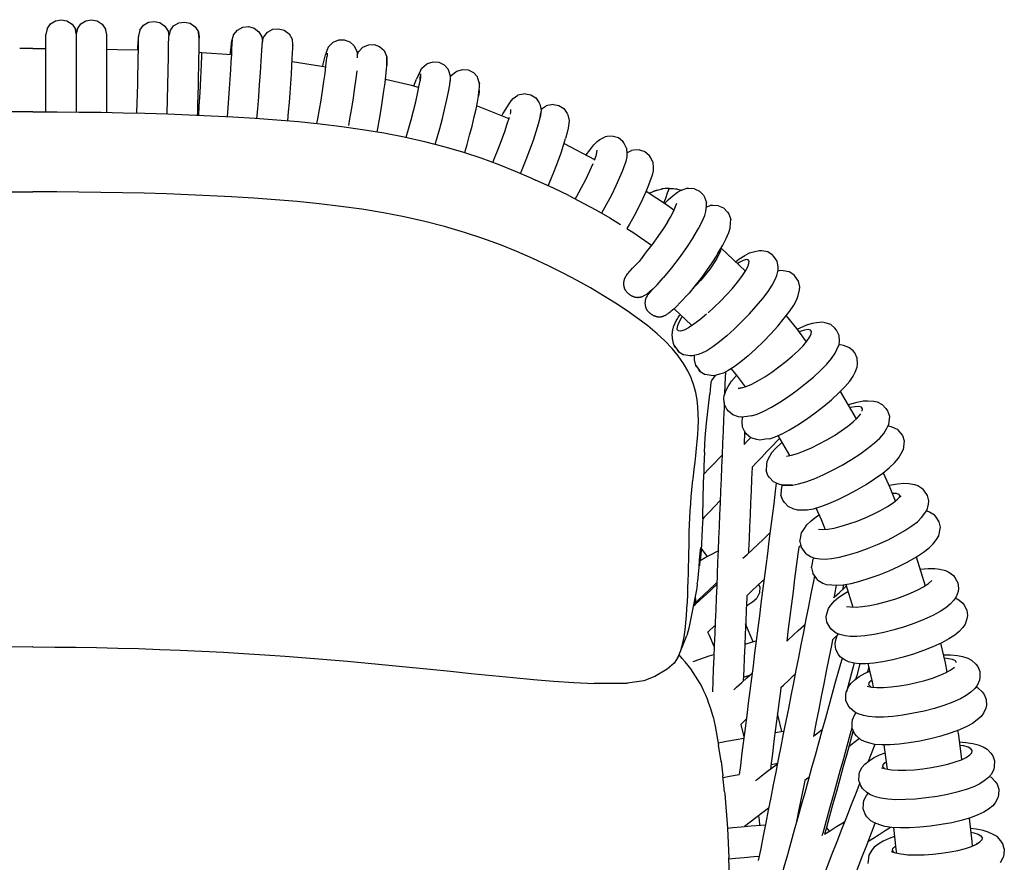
# Model space of a CAD drawing. Header units: centimetres. Extents: x -322 to 327, y -260 to 385.
# Tile 6 of 6: x -1 to 321, y 109 to 385. Entities that reach past the tile are written whole.
import ezdxf

# ---------------------------------------------------------------- set-up
doc = ezdxf.new("R2010")
doc.units = ezdxf.units.CM
doc.header["$MEASUREMENT"] = 0
doc.layers.add('2D', color=7, linetype='Continuous', true_color=0x000000)

msp = doc.modelspace()

# ---------------------------------------------------------------- linework, layer by layer
at = {"layer": '2D', "lineweight": -3}
for points in [[(7.53, 381.76), (8.65, 383.38), (10.33, 384.43), (12.15, 384.76), (14.04, 384.4), (15.71, 383.31), (16.8, 381.68)], [(17.44, 381.76), (18.57, 383.38), (20.25, 384.43), (22.06, 384.76), (23.95, 384.4), (25.63, 383.31), (26.72, 381.68)], [(37.92, 381.33), (39.09, 382.93), (40.79, 383.94), (42.62, 384.22), (44.5, 383.82), (46.14, 382.69), (47.2, 381.03)], [(7.53, 381.76), (7.15, 379.91)], [(17.11, 380.12), (16.8, 381.68), (16.8, 381.46), (17.09, 380.02)], [(17.44, 381.76), (17.11, 380.12)], [(27.06, 379.91), (26.72, 381.68), (26.72, 381.46), (27.04, 379.81)], [(37.92, 381.33), (37.5, 379.49), (37.47, 379.3)], [(47.84, 381.11), (47.46, 379.47)], [(47.84, 381.11), (49.01, 382.7), (50.71, 383.71), (52.53, 384), (54.41, 383.59), (56.06, 382.46), (57.11, 380.81)], [(68.69, 379.83), (69.93, 381.37), (71.68, 382.29), (73.51, 382.5), (75.37, 382.01), (76.96, 380.8), (77.93, 379.1)], [(78.57, 379.15), (79.82, 380.68), (81.57, 381.61), (83.4, 381.81), (85.26, 381.32), (86.85, 380.12), (87.82, 378.41)], [(7.15, 354.55), (7.15, 354.85), (7.15, 357.77), (7.15, 360.87), (7.15, 364.05), (7.15, 367.12), (7.15, 370.21), (7.15, 372.88), (7.15, 375.22), (7.15, 377.25), (7.15, 378.62), (7.15, 379.54), (7.15, 379.91)], [(27.06, 354.36), (27.06, 354.85), (27.06, 357.77), (27.06, 360.87), (27.06, 364.05), (27.06, 367.12), (27.06, 370.21), (27.06, 372.88), (27.06, 375.22), (27.06, 377.25), (27.06, 378.62), (27.06, 379.54), (27.06, 379.91)], [(36.97, 354.15), (36.98, 354.44), (37.06, 357.35), (37.14, 360.46), (37.22, 363.64), (37.29, 366.7), (37.36, 369.8), (37.41, 372.47), (37.46, 374.8), (37.49, 376.83), (37.51, 378.2), (37.51, 379.12)], [(37.31, 374.85), (37.32, 375.47), (37.38, 377.26), (37.44, 378.55), (37.47, 379.3)], [(37.5, 379.49), (37.51, 379.12)], [(47.38, 376.04), (47.46, 379.47)], [(56.88, 353.48), (56.89, 353.98), (56.97, 356.9), (57.05, 360), (57.13, 363.18), (57.2, 366.25), (57.27, 369.34), (57.32, 372.01), (57.37, 374.35), (57.4, 376.38), (57.42, 377.75), (57.42, 378.67)], [(67.59, 373.37), (67.64, 374), (67.83, 375.78), (67.98, 377.07), (68.09, 377.81)], [(68.09, 377.81), (68.6, 379.62), (68.69, 379.83)], [(68.17, 378.01), (68.2, 377.64)], [(77.93, 379.1), (78.11, 377.58)], [(78.11, 377.58), (78.49, 378.93), (78.57, 379.15)], [(87.82, 378.41), (88.03, 376.63), (88.06, 376.26)], [(101.29, 377.34), (103.12, 378.11), (104.96, 378.15), (106.77, 377.5), (108.24, 376.16), (109.04, 374.37), (109.13, 373.96)], [(2.84, 375.3), (-1.46, 375.28)], [(2.84, 375.3), (7.15, 375.28)], [(27.06, 375.08), (30.49, 375.03), (37.46, 374.84)], [(47.3, 372.64), (47.38, 376.04)], [(66.62, 353.01), (66.86, 355.91), (67.1, 359.01), (67.33, 362.18), (67.55, 365.24), (67.75, 368.33), (67.92, 370.99), (68.05, 373.32), (68.14, 375.35), (68.19, 376.72), (68.2, 377.64)], [(76.34, 352.42), (76.6, 355.56), (76.91, 359.48), (77.21, 363.49), (77.48, 367.36), (77.74, 371.26), (77.94, 374.63), (78.11, 377.58)], [(86.48, 351.64), (86.72, 354.54), (86.96, 357.63), (87.2, 360.8), (87.41, 363.86), (87.62, 366.95), (87.78, 369.61), (87.91, 371.95), (88.01, 373.97), (88.06, 375.34), (88.06, 376.26)], [(99.72, 375.72), (99.05, 373.96), (98.79, 373.23)], [(101.29, 377.34), (99.91, 375.92), (99.72, 375.72)], [(111.07, 375.8), (109.69, 374.38), (109.5, 374.18)], [(111.07, 375.8), (112.9, 376.57), (114.74, 376.61), (116.55, 375.96), (118.02, 374.62), (118.82, 372.83), (118.91, 372.42)], [(46.85, 353.87), (47.3, 372.64)], [(58.12, 374.04), (58.13, 372.93), (58.03, 369.94), (57.83, 365.57), (57.58, 360.94), (57.32, 356.4), (57.12, 353.47)], [(57.36, 374.07), (58.12, 374.04), (68.05, 373.33)], [(96, 350.73), (96.29, 352.23), (96.83, 355.29), (97.36, 358.43), (97.84, 361.46), (98.3, 364.52), (98.67, 367.16), (98.96, 369.47), (99.18, 371.49), (99.29, 372.85)], [(97.88, 369.47), (98.04, 370.2), (98.45, 371.96), (98.79, 373.23)], [(99.3, 373.77), (99.29, 372.85), (99.29, 372.85)], [(109.13, 373.96), (109.16, 372.21)], [(109.5, 374.18), (109.14, 373.24)], [(87.86, 371.02), (98.94, 369.31)], [(106.41, 350.09), (106.81, 352.3), (107.39, 355.79), (107.93, 359.15), (108.44, 362.54), (108.85, 365.47), (109.17, 368.04)], [(115.72, 348.01), (115.93, 349.14), (116.47, 352.2), (117, 355.34), (117.48, 358.37), (117.94, 361.42), (118.31, 364.06), (118.6, 366.38), (118.82, 368.39), (118.93, 369.76)], [(129.96, 368.12), (129.16, 366.5), (128.61, 365.28)], [(129.96, 368.12), (130.43, 368.89), (131.92, 370.15), (132.26, 370.35), (134.15, 370.93), (135.98, 370.8), (137.71, 369.98), (139.04, 368.5)], [(139.64, 366.64), (139.79, 366.22), (139.19, 368.04), (139.04, 368.5)], [(141.81, 367.87), (143.71, 368.45), (145.54, 368.32), (147.27, 367.49), (148.59, 366.01)], [(118.46, 365.24), (126.95, 363.29), (129.4, 362.52)], [(127.76, 363.04), (127.95, 363.57), (128.61, 365.28)], [(129.83, 364.98), (129.84, 365.25), (129.99, 366.98), (129.97, 366.07), (129.79, 364.72), (129.79, 364.72)], [(134.8, 343.93), (135.33, 345.72), (136.27, 349.13), (137.13, 352.42), (137.95, 355.75), (138.61, 358.63), (139.14, 361.16), (139.52, 363.36), (139.71, 364.86), (139.71, 364.86)], [(139.62, 364.11), (139.76, 365.21), (139.79, 366.22)], [(139.78, 366.08), (139.98, 366.41)], [(139.98, 366.41), (141.48, 367.67), (141.81, 367.87)], [(149.2, 364.16), (149.34, 363.74), (148.75, 365.56), (148.59, 366.01)], [(125.25, 346.2), (126.01, 348.83), (126.87, 351.9), (127.64, 354.86), (128.38, 357.86), (128.98, 360.45), (129.45, 362.73), (129.79, 364.72)], [(149.17, 361.63), (149.31, 362.73), (149.34, 363.74)], [(144.43, 341.18), (145.21, 343.84), (146.06, 346.91), (146.83, 349.88), (147.57, 352.88), (148.17, 355.47), (148.64, 357.75), (148.99, 359.73)], [(159.62, 358.16), (160.29, 358.88), (161.9, 359.97)], [(164.32, 360.5), (162.38, 360.12), (161.9, 359.97)], [(164.32, 360.5), (166.12, 360.17), (167.74, 359.16), (168.88, 357.55), (169.1, 357.07), (169.47, 355.2), (169.43, 354.19)], [(148.39, 356.57), (149.08, 356.35), (158.92, 352.32)], [(156.96, 353.86), (157.89, 355.48)], [(157.89, 355.48), (158.76, 356.88), (159.62, 358.16)], [(159.48, 355.31), (159.45, 354.49)], [(169.44, 355.35), (169.47, 355.39), (171.09, 356.48)], [(173.51, 357.01), (171.57, 356.63), (171.09, 356.48)], [(173.51, 357.01), (175.31, 356.68), (176.93, 355.67), (178.07, 354.06), (178.29, 353.58), (178.66, 351.71), (178.62, 350.7), (178.36, 349.23)], [(2.84, 354.56), (2.25, 354.57), (-5.11, 354.54)], [(2.84, 354.56), (3.44, 354.57), (10.8, 354.54), (18.03, 354.49), (25.26, 354.39), (32.49, 354.26), (39.58, 354.09), (46.95, 353.87), (54.15, 353.6), (61.35, 353.29), (68.38, 352.92), (75.71, 352.47), (82.87, 351.95), (89.98, 351.34), (97.1, 350.61), (104.15, 349.77), (110.97, 348.8), (117.9, 347.65), (124.64, 346.34), (131.22, 344.86), (137.62, 343.2), (144.04, 341.31), (149.67, 339.45), (155.64, 337.26), (160.93, 335.14)], [(153.66, 337.99), (154.25, 339.38), (155.45, 342.33), (156.54, 345.19), (157.58, 348.1), (158.41, 350.61), (159.08, 352.83)], [(156.64, 353.25), (156.96, 353.86)], [(159.45, 354.49), (159.32, 353.78)], [(162.73, 334.36), (163.27, 335.64), (164.6, 338.92), (165.81, 342.09), (166.97, 345.31), (167.89, 348.11), (168.63, 350.57), (169.17, 352.72), (169.44, 354.2), (169.44, 354.22)], [(169.43, 354.19), (169.17, 352.72)], [(178.36, 349.23), (178.02, 347.76), (177.53, 345.82)], [(171.82, 330.29), (172.71, 332.37), (173.9, 335.33), (174.99, 338.18), (176.04, 341.09), (176.87, 343.61), (177.53, 345.82)], [(186.77, 343.69), (187.89, 344.86), (188.75, 345.49), (190.48, 346.39)], [(193.07, 346.63), (191.1, 346.48), (190.48, 346.39)], [(193.07, 346.63), (194.81, 346.09), (196.29, 344.9)], [(177.04, 344.18), (187.04, 338.98)], [(184.26, 340.42), (185.42, 342.02), (186.77, 343.69)], [(197.5, 342.66), (196.59, 344.37), (196.29, 344.9)], [(197.5, 342.66), (197.62, 340.76), (197.57, 339.76), (197.23, 338.32), (196.53, 336.25)], [(187.73, 342.04), (187.69, 341.23), (187.41, 340.06), (186.89, 338.55)], [(197.6, 341.06), (199.13, 341.85)], [(201.72, 342.1), (199.75, 341.95), (199.13, 341.85)], [(201.72, 342.1), (203.46, 341.56), (204.94, 340.37)], [(206.15, 338.13), (205.24, 339.84), (204.94, 340.37)], [(186.46, 337.47), (185.38, 335.07), (184.03, 332.3), (182.61, 329.6), (181.06, 326.81), (180.6, 326.01)], [(196.53, 336.25), (196.04, 335.03), (195.23, 333.02)], [(206.15, 338.13), (206.27, 336.22), (206.22, 335.22), (205.88, 333.79), (205.18, 331.72)], [(160.93, 335.14), (166.15, 332.88), (167.66, 332.17)], [(195.23, 333.02), (194.03, 330.35), (192.53, 327.28), (190.96, 324.28), (189.31, 321.31)], [(178.52, 327.08), (173.58, 329.48), (168.42, 331.85), (167.66, 332.17)], [(205.18, 331.72), (204.7, 330.5), (203.84, 328.37)], [(204.97, 327.89), (206.22, 328.46), (206.87, 328.69), (207.5, 328.89), (208.82, 329.21), (209.16, 329.27)], [(210.16, 329.4), (208.82, 329.21)], [(211.52, 329.46), (210.16, 329.4), (209.16, 329.27)], [(209.76, 324.72), (210.34, 326.28), (210.97, 327.98), (211.28, 328.82), (211.52, 329.46)], [(211.12, 325.69), (212.78, 327.18), (214.16, 328.2), (215.22, 328.72), (217.02, 329.4)], [(211.27, 329.45), (211.52, 329.47), (212.88, 329.39), (213.88, 329.28), (214.23, 329.2), (215.55, 328.88), (215.59, 328.87)], [(211.52, 329.47), (211.52, 329.46), (212.88, 329.39), (214.23, 329.2)], [(219.73, 329.33), (217.76, 329.42), (217.02, 329.4)], [(219.73, 329.33), (221.37, 328.59), (222.68, 327.22), (223.08, 326.63), (223.74, 324.82)], [(-5.05, 328.29), (2.26, 328.31), (2.84, 328.31)], [(176.72, 301.65), (171.87, 304.06), (166.8, 306.43), (161.5, 308.74), (156.12, 310.91), (150.06, 313.13), (144.35, 315.01), (137.83, 316.92), (131.31, 318.61), (124.61, 320.11), (117.76, 321.44), (110.73, 322.6), (103.83, 323.57), (96.72, 324.41), (96.67, 324.42), (89.56, 325.13), (82.44, 325.73), (75.28, 326.25), (67.97, 326.69), (60.96, 327.05), (53.79, 327.36), (46.63, 327.62), (39.31, 327.84), (32.27, 328.01), (25.1, 328.14), (17.92, 328.23), (10.74, 328.29), (3.43, 328.31), (2.84, 328.31)], [(178.52, 327.08), (183.24, 324.65), (187.6, 322.29), (192.02, 319.76), (195.56, 317.61)], [(203.84, 328.37), (202.75, 325.97), (201.4, 323.2), (199.99, 320.5), (198.44, 317.71), (197.61, 316.3)], [(203.9, 328.53), (210.95, 323.95), (213.08, 322.32)], [(204.97, 327.89), (204.93, 327.86)], [(207.5, 328.89), (206.22, 328.46)], [(215.59, 328.86), (215.55, 328.88)], [(210, 324.56), (211.12, 325.69)], [(211.94, 320.07), (212.89, 321.88), (213.59, 323.48), (213.93, 324.61)], [(223.54, 321.93), (223.68, 323.74), (223.74, 324.82)], [(223.65, 323.35), (224.96, 323.84)], [(227.67, 323.78), (225.7, 323.87), (224.96, 323.84)], [(227.67, 323.78), (229.31, 323.03), (230.62, 321.66), (231.02, 321.08), (231.68, 319.27)], [(210.96, 318.4), (211.94, 320.07), (211.94, 320.07)], [(221.09, 316.35), (222.26, 318.57), (223.12, 320.54), (223.54, 321.93)], [(210.96, 318.4), (209.53, 316.18)], [(219.42, 313.54), (219.63, 313.87), (221.09, 316.35)], [(229.04, 310.8), (230.2, 313.02), (231.05, 314.98), (231.48, 316.38)], [(231.48, 316.38), (231.62, 318.19), (231.68, 319.27)], [(197.61, 316.3), (199.85, 314.85), (205.67, 310.8)], [(209.53, 316.18), (207.8, 313.68), (205.91, 311.1), (203.96, 308.62)], [(227.34, 307.96), (227.57, 308.31), (229.04, 310.8)], [(228.26, 309.48), (228.32, 308.97), (227.13, 306.42), (224.77, 302.94), (221.87, 299.39), (218.75, 296.08)], [(227.34, 307.96), (227.13, 307.6), (225.48, 305.02)], [(228.48, 309.86), (236.46, 302.34)], [(233.19, 305.42), (234.28, 306.24), (236.23, 307.5), (237.85, 308.33), (239.1, 308.71), (240.96, 309.15), (241.84, 309.07), (243.77, 308.73), (245.28, 307.78)], [(246.85, 305.62), (245.76, 307.14), (245.28, 307.78)], [(225.48, 305.02), (223.75, 302.52), (221.86, 299.94), (219.91, 297.46)], [(232.12, 296.57), (233.87, 298.68), (235.27, 300.54), (236.38, 302.21), (237.21, 303.71), (237.61, 304.8)], [(237.61, 304.8), (237.67, 305.6), (237.34, 306.05), (236.69, 306.11), (235.68, 305.8), (234.37, 305.12), (233.85, 304.79)], [(240.01, 290.8), (242.15, 293.39), (243.87, 295.67), (245.24, 297.72), (246.25, 299.57), (246.75, 300.9), (247.16, 302.67), (247.24, 303.74), (246.85, 305.62)], [(215.31, 178), (215.95, 180.36), (216.35, 182.46), (216.68, 184.78), (216.93, 187.03), (217.13, 189.34), (217.29, 191.59), (217.44, 193.94), (217.55, 196.24), (217.64, 198.47), (217.73, 200.77), (217.8, 203.16), (217.85, 205.46), (217.9, 207.68), (217.94, 209.99), (217.97, 212.3), (218.01, 214.6), (218.07, 216.9), (218.14, 219.2), (218.24, 221.49), (218.37, 223.78), (218.53, 226.02), (218.71, 228.34), (218.93, 230.62), (219.16, 232.88), (219.42, 235.15), (219.69, 237.41), (219.96, 239.67), (220.23, 241.94), (220.48, 244.26), (220.7, 246.46), (220.88, 248.73), (221, 251), (221.05, 253.29), (221.02, 255.58), (220.88, 257.88), (220.63, 260.19), (220.21, 262.52), (219.58, 264.88), (218.68, 267.33), (217.59, 269.64), (216.17, 272.06), (214.42, 274.54), (212.41, 276.95), (210, 279.47), (207.51, 281.79), (204.44, 284.36), (201.2, 286.85), (197.7, 289.33), (193.86, 291.87), (189.97, 294.28), (185.63, 296.83), (181.35, 299.21), (176.72, 301.65)], [(207.5, 297.89), (209.54, 300.15), (209.61, 300.24)], [(247.1, 302.41), (248.01, 302.63), (248.89, 302.55), (250.81, 302.21), (252.33, 301.26)], [(253.9, 299.09), (252.8, 300.61), (252.33, 301.26)], [(219.91, 297.46), (217.97, 295.16), (217.55, 294.69)], [(247.06, 284.28), (249.2, 286.86), (250.92, 289.14), (252.29, 291.19), (253.3, 293.04), (253.79, 294.37), (254.21, 296.15), (254.29, 297.22), (253.9, 299.09)], [(215.44, 292.34), (217.47, 294.59), (217.55, 294.69)], [(224.23, 288.68), (226.26, 290.5), (228.31, 292.48), (230.31, 294.55), (232.12, 296.57), (232.12, 296.57)], [(215.44, 292.34), (213.57, 290.44), (213.1, 290.02)], [(230.32, 281.11), (232.81, 283.35), (235.33, 285.78), (237.78, 288.32), (240.01, 290.8)], [(213.1, 290.02), (218.8, 284.66)], [(223.72, 288.18), (221.55, 286.39), (219.56, 284.91), (217.8, 283.77), (216.34, 283.02), (215.21, 282.68), (214.48, 282.74), (214.12, 283.24), (214.18, 284.14), (214.63, 285.34), (215.55, 287.02), (215.84, 287.45)], [(249.78, 287.63), (253.2, 283.53), (256.43, 279.16)], [(237.37, 274.58), (239.86, 276.83), (242.38, 279.26), (244.83, 281.8), (247.06, 284.28)], [(238.49, 254.86), (240.32, 255.46), (242.52, 256.44), (245.02, 257.77), (247.73, 259.39), (250.57, 261.26), (253.43, 263.31), (256.21, 265.48), (258.74, 267.61), (261.2, 269.87), (263.16, 271.88), (264.73, 273.71), (265.9, 275.39), (266.48, 276.64), (267.18, 278.33), (267.29, 279.37), (267.19, 281.28), (266.35, 282.94), (265.83, 283.64), (264.48, 284.79), (262.64, 285.4), (261.65, 285.59), (259.76, 285.41), (258.35, 285.2), (256.5, 284.59), (254.29, 283.6), (253.46, 283.17)], [(230.32, 281.11), (227.93, 279.14), (225.73, 277.5), (223.79, 276.25), (222.18, 275.42)], [(235.25, 264.03), (236.74, 264.52), (238.53, 265.32), (240.56, 266.4), (242.78, 267.72), (245.08, 269.25), (247.41, 270.92), (249.68, 272.68), (251.75, 274.42), (253.74, 276.26), (255.35, 277.89), (256.62, 279.39), (257.57, 280.76), (258.05, 281.77)], [(258.05, 281.77), (258.13, 282.55), (257.77, 283.03), (257.03, 283.17), (255.88, 283), (254.39, 282.51), (254.06, 282.36)], [(213.58, 277.34), (213.11, 277.98), (213.58, 277.34), (214.63, 275.91), (214.16, 276.55), (214.16, 276.56)], [(244.43, 247.41), (246.26, 248.02), (248.46, 249), (250.96, 250.32), (253.67, 251.94), (256.51, 253.82), (259.37, 255.87), (262.15, 258.03), (264.68, 260.17), (267.13, 262.42), (269.1, 264.43), (270.67, 266.27), (271.84, 267.95), (272.42, 269.19), (273.12, 270.89), (273.22, 271.93), (273.13, 273.84), (272.29, 275.5), (271.77, 276.19), (270.42, 277.34), (268.58, 277.95), (267.59, 278.14), (267.08, 278.09)], [(214.63, 275.91), (216.25, 274.92)], [(219.09, 274.55), (218.22, 274.62), (216.25, 274.92)], [(222.18, 275.42), (220.94, 275.04), (219.09, 274.55)], [(220.16, 271.45), (219.72, 273.29), (219.8, 274.36), (219.88, 274.76)], [(237.37, 274.58), (234.98, 272.61), (232.78, 270.97), (230.84, 269.72), (229.23, 268.89)], [(220.63, 270.82), (220.16, 271.45), (220.62, 270.82), (221.68, 269.38), (221.21, 270.03), (221.21, 270.03)], [(221.68, 269.38), (223.3, 268.4)], [(226.14, 268.02), (225.27, 268.1), (223.3, 268.4)], [(225.19, 266.08), (225.49, 266.5), (226.71, 268.17)], [(229.23, 268.89), (227.99, 268.52), (226.14, 268.02)], [(235.21, 254.42), (234.22, 254.61), (232.33, 255.18), (230.89, 256.38), (230.37, 257.07), (229.56, 258.63), (229.42, 260.51), (229.52, 261.56), (230.17, 263.28), (230.76, 264.53), (231.93, 266.22), (233.51, 268.07), (233.56, 268.11)], [(229.92, 269.25), (229.77, 265.43), (229.62, 261.81)], [(231.74, 270.3), (233.74, 267.89), (236.33, 264.39)], [(225.19, 266.08), (225.16, 265.84), (224.92, 263.51), (224.75, 262.03)], [(235.25, 264.03), (234.1, 263.86), (234.89, 263.95)], [(267.54, 262.83), (272.78, 253.86)], [(229.51, 259.24), (229.45, 257.62), (229.29, 253.72), (229.12, 249.82), (228.96, 245.92), (228.8, 242.02), (228.64, 238.12), (228.48, 234.22), (228.32, 230.32), (228.16, 226.41), (228, 222.51), (227.84, 218.61), (227.68, 214.71), (227.52, 210.81), (227.36, 206.91), (227.2, 203.01), (227.04, 199.11), (226.88, 195.2), (226.72, 191.3), (226.56, 187.4), (226.4, 183.5), (226.24, 179.6), (226.08, 175.7), (225.92, 171.8), (225.76, 167.9), (225.62, 164.37)], [(270.09, 258.45), (270.7, 258.68), (273.11, 259.39), (275.12, 259.77), (276.65, 259.82), (278.53, 259.76), (279.61, 259.45), (281.35, 258.62), (282.52, 257.31), (283.07, 256.57), (283.68, 254.81)], [(249.93, 241.7), (251.55, 242.01), (253.5, 242.58), (255.72, 243.41), (258.12, 244.45), (260.63, 245.67), (263.17, 247.04), (265.64, 248.5), (267.88, 249.96), (270.06, 251.53), (271.82, 252.95), (273.21, 254.27), (274.26, 255.5)], [(274.79, 256.44), (274.88, 257.2), (274.49, 257.71), (273.69, 257.94), (272.45, 257.9), (270.82, 257.59), (270.63, 257.54)], [(238.49, 254.86), (237.09, 254.65), (235.21, 254.42)], [(241.15, 246.97), (240.16, 247.16), (238.27, 247.73), (236.83, 248.94), (236.31, 249.63), (235.49, 251.18), (235.35, 253.07), (235.46, 254.11), (235.59, 254.46)], [(281.79, 249.15), (282.67, 250.64), (283.37, 251.9)], [(283.68, 254.81), (283.5, 252.91), (283.37, 251.9)], [(236.18, 249.87), (236.16, 249.48), (236, 245.58), (236, 245.5)], [(251.91, 232.2), (253.91, 232.58), (256.3, 233.29), (259.03, 234.29), (261.98, 235.57), (265.06, 237.08), (268.18, 238.75), (271.21, 240.55), (273.96, 242.34), (276.64, 244.27), (278.79, 246.02), (280.51, 247.63), (281.79, 249.15)], [(283.23, 251.64), (283.37, 251.63), (284.45, 251.32), (286.19, 250.49), (287.36, 249.18), (287.91, 248.44), (288.52, 246.68)], [(238.19, 247.8), (237.15, 246.71), (236, 245.5)], [(247.65, 247.52), (246.95, 246.78), (245.23, 244.99), (243.52, 243.19), (241.81, 241.4), (240.09, 239.6), (238.64, 238.08)], [(244.43, 247.41), (243.03, 247.2), (241.15, 246.97)], [(245.06, 242.72), (246.35, 244.24), (248.08, 245.87), (248.44, 246.16)], [(247.13, 248.41), (250.93, 241.89)], [(248.32, 246.36), (248.28, 246.04)], [(288.52, 246.68), (288.34, 244.78), (288.21, 243.77)], [(223.01, 243.02), (222.91, 240.72), (222.84, 238.42), (222.79, 236.11), (222.78, 235.73)], [(245.06, 242.72), (244.41, 241.56), (243.51, 239.93)], [(286.63, 241.02), (287.51, 242.51), (288.21, 243.77)], [(228.81, 242.04), (227.92, 241.12), (226.21, 239.32), (224.5, 237.53), (222.78, 235.73), (222.78, 235.73)], [(243.51, 239.93), (243.39, 238.92), (243.26, 237.03)], [(256.75, 224.07), (258.75, 224.45), (261.14, 225.16), (263.86, 226.16), (266.82, 227.44), (269.9, 228.95), (273.01, 230.63), (276.04, 232.42), (278.8, 234.21), (281.48, 236.14), (283.63, 237.89), (285.35, 239.5), (286.63, 241.02)], [(238.64, 238.08), (238.64, 238.07), (238.48, 234.17), (238.32, 230.27), (238.16, 226.37), (238, 222.46), (237.84, 218.56), (237.68, 214.66), (237.52, 210.76), (237.49, 209.94)], [(248.52, 232.16), (247.45, 232.46), (245.67, 233.26), (244.4, 234.64), (243.85, 235.38), (243.26, 237.03)], [(281.59, 236.23), (283.8, 231.41), (285.6, 226.98)], [(246.6, 232.84), (246.26, 230.19), (245.74, 226.1), (245.22, 222.02), (244.7, 217.93), (244.18, 213.84), (243.66, 209.76), (243.14, 205.67), (242.62, 201.58), (242.1, 197.5), (241.57, 193.41), (241.05, 189.32), (240.53, 185.24), (240.01, 181.15), (239.49, 177.06), (238.97, 172.98), (238.45, 168.89), (237.93, 164.8), (237.41, 160.72), (236.88, 156.63), (236.37, 152.54), (235.84, 148.46), (235.32, 144.37), (234.8, 140.28), (234.43, 137.34)], [(283.48, 232.12), (283.72, 232.18), (286.27, 232.64), (288.39, 232.81), (290.01, 232.7), (291.85, 232.44), (292.99, 232.02), (294.62, 231.01)], [(248.35, 231.8), (248.23, 230.79), (248.1, 228.9)], [(248.55, 232.16), (248.35, 231.8)], [(248.44, 232.18), (248.41, 231.91)], [(284.55, 229.56), (284.71, 229.58), (285.88, 229.5), (286.64, 229.22), (287, 228.73), (286.92, 228.13)], [(296.2, 228.79), (295.18, 230.24), (294.62, 231.01)], [(228.19, 227.13), (228.1, 227.04), (226.39, 225.24), (224.67, 223.45), (222.96, 221.65), (222.47, 221.13)], [(253.36, 224.03), (252.29, 224.33), (250.5, 225.13), (249.24, 226.51), (248.69, 227.25), (248.1, 228.9)], [(256.38, 209.67), (258.04, 208.68), (259.18, 208.27), (261.01, 208.06), (262.62, 207.95), (264.73, 208.12), (267.27, 208.57), (270.14, 209.28), (273.26, 210.24), (276.52, 211.4), (279.81, 212.74), (283.01, 214.19), (285.92, 215.67), (288.76, 217.29), (291.04, 218.79), (292.86, 220.2), (294.22, 221.56), (295.29, 222.95), (296.04, 224.12), (296.44, 225.94), (296.58, 226.98), (296.2, 228.79)], [(260.44, 217.7), (261.76, 217.6), (263.47, 217.74), (265.54, 218.11), (267.87, 218.69), (270.42, 219.47), (273.07, 220.42), (275.74, 221.5), (278.35, 222.69), (280.72, 223.89), (283.03, 225.21), (284.88, 226.43), (286.37, 227.58), (287.48, 228.69)], [(259.55, 224.69), (261.27, 220.95), (262.6, 217.67)], [(295.82, 223.78), (296.81, 223.42), (298.43, 222.4)], [(222.47, 221.13), (222.42, 219.96), (222.33, 217.72), (222.21, 215.42)], [(254.83, 216.52), (255.59, 217.69), (256.62, 219.12), (257.99, 220.49), (259.82, 221.91), (260.59, 222.42)], [(260.2, 201.06), (261.86, 200.08), (262.99, 199.66), (264.82, 199.45), (266.44, 199.34), (268.55, 199.51), (271.08, 199.96), (273.96, 200.68), (277.08, 201.63), (280.34, 202.8), (283.62, 204.13), (286.83, 205.58), (289.73, 207.06), (292.57, 208.68), (294.85, 210.18), (296.68, 211.6), (298.04, 212.96), (299.11, 214.35), (299.86, 215.51), (300.25, 217.33), (300.4, 218.37), (300.01, 220.18)], [(300.01, 220.18), (299, 221.63), (298.43, 222.4)], [(235.62, 208.19), (236.99, 209.47), (238.76, 211.12), (240.52, 212.77), (242.28, 214.41), (244.04, 216.06), (244.52, 216.51)], [(254.34, 213.67), (254.48, 214.7), (254.83, 216.52)], [(222.21, 215.42), (222.07, 213.06), (221.91, 210.8), (221.7, 208.48), (221.46, 206.23), (221.39, 205.74)], [(254.34, 213.67), (254.72, 211.96)], [(220.67, 199.84), (220.85, 200.72), (221.1, 202.98), (221.3, 205.3), (221.46, 207.57), (221.61, 209.93), (221.81, 211.75)], [(221.59, 207.43), (223.54, 208.52), (225.43, 209.55), (226.87, 210.31), (227.52, 210.64)], [(224.01, 208.77), (221.96, 211.54)], [(253.93, 211.84), (253.65, 209.6), (253.13, 205.51), (252.61, 201.42), (252.09, 197.34), (251.56, 193.25), (251.04, 189.16), (250.52, 185.08), (250.01, 181.05)], [(253.93, 211.84), (254.44, 212.31), (254.61, 212.47)], [(256.38, 209.67), (255.82, 210.43), (254.72, 211.96)], [(258.15, 205.06), (258.3, 206.1), (258.65, 207.91)], [(258.65, 207.91), (258.93, 208.36)], [(292.47, 208.63), (295.42, 199.22)], [(258.15, 205.06), (258.54, 203.35)], [(293.71, 204.67), (296.35, 204.89), (298.54, 204.87), (300.22, 204.62), (302.01, 204.19), (303.19, 203.68), (304.7, 202.51), (305.28, 201.71), (306.14, 200.16), (306.34, 198.32), (306.18, 197.31), (305.59, 195.54), (304.81, 194.45), (303.59, 193.17), (302.18, 191.95), (300.29, 190.71)], [(219.49, 193.1), (221.14, 194.65), (222.9, 196.29), (224.67, 197.94), (226.43, 199.59), (227.09, 200.21)], [(236.91, 195.92), (238.59, 197.49), (240.35, 199.13), (242.11, 200.78), (242.57, 201.21)], [(259.15, 202.5), (258.79, 200.71), (257.96, 196.53), (257.14, 192.36), (256.32, 188.19), (255.49, 184.02), (254.67, 179.84), (253.84, 175.67), (253.02, 171.5), (252.19, 167.33), (251.37, 163.16), (250.54, 158.98), (249.72, 154.81), (248.89, 150.64), (248.07, 146.47), (247.25, 142.29), (246.42, 138.12), (245.6, 133.95), (244.77, 129.78), (243.95, 125.61), (243.12, 121.43), (242.3, 117.26), (241.47, 113.09), (240.69, 109.14)], [(260.2, 201.06), (259.63, 201.83), (258.54, 203.35)], [(269.59, 192.44), (270.95, 192.24), (272.73, 192.23), (274.87, 192.41), (277.29, 192.77), (279.92, 193.31), (282.67, 194.01), (285.44, 194.84), (288.13, 195.78), (290.58, 196.75), (292.97, 197.85), (294.9, 198.88), (296.44, 199.89), (297.59, 200.88)], [(296.9, 200.32), (296.82, 200.22)], [(220.67, 199.84), (220.51, 198.38), (220.11, 196.27), (219.03, 190.8), (217.9, 185.31)], [(219.36, 192.46), (220.03, 193.08), (221.79, 194.73), (223.55, 196.37), (225.31, 198.02), (227.07, 199.66)], [(241.18, 198.81), (241.19, 198.79), (241.06, 196.84), (240.17, 195.12)], [(241.18, 198.81), (241.18, 198.88), (240.9, 199.65)], [(300.29, 190.71), (297.92, 189.44), (294.98, 188.09), (291.97, 186.89), (288.65, 185.74), (285.25, 184.72), (281.87, 183.86), (278.64, 183.2), (275.66, 182.75), (273.03, 182.53), (270.85, 182.54), (269.18, 182.8), (267.4, 183.18), (266.22, 183.69), (264.68, 184.82), (264.1, 185.63), (263.17, 187.25), (262.96, 188.99), (263.12, 190), (263.66, 191.78), (264.45, 192.87), (265.64, 194.2), (267.06, 195.42), (268.97, 196.67), (270.09, 197.27)], [(266.24, 199.35), (265.65, 196.36), (265.44, 195.28)], [(265.44, 195.28), (265.61, 195.44), (267.29, 196.99), (268.98, 198.55), (269.53, 199.06)], [(268.58, 199.52), (268.26, 197.88)], [(269.35, 199.66), (271.67, 192.23)], [(220.01, 195.77), (220.1, 194.27), (220.13, 193.7)], [(236.91, 195.92), (236.88, 195.16), (236.72, 191.26), (236.56, 187.35), (236.4, 183.45), (236.24, 179.55), (236.08, 175.65), (235.92, 171.75), (235.76, 167.92)], [(238.29, 193.59), (238.8, 193.95), (240.17, 195.12)], [(305.28, 195.1), (306.09, 194.75), (307.6, 193.59), (308.18, 192.78), (309.04, 191.24), (309.23, 189.4), (309.08, 188.39), (308.49, 186.61), (307.71, 185.53), (306.49, 184.24), (305.08, 183.02), (303.19, 181.79)], [(236.78, 192.64), (237.29, 192.95), (238.29, 193.59)], [(217.9, 185.31), (217.26, 182.93)], [(224.14, 183.97), (224.5, 184.31), (226.26, 185.96), (226.51, 186.19)], [(239.03, 180.86), (236.54, 186.71)], [(250.01, 181.05), (250.44, 181.45), (252.12, 183), (253.81, 184.56), (255.49, 186.11), (256, 186.57)], [(214.44, 175.86), (215.31, 178), (217.26, 182.93)], [(226.23, 179.3), (224.72, 182.84), (224.14, 183.97)], [(236.26, 179.99), (236.37, 180.02), (238.8, 180.79), (240.01, 181.16)], [(265.02, 181.51), (264.64, 179.59), (263.82, 175.41), (262.99, 171.24), (262.17, 167.07), (261.34, 162.9), (260.52, 158.73), (259.69, 154.55), (258.87, 150.38), (258.75, 149.79)], [(265.02, 181.51), (265.75, 182.18), (266.71, 183.07)], [(303.19, 181.79), (300.82, 180.51), (297.87, 179.16), (294.87, 177.97), (291.55, 176.82), (288.15, 175.8), (284.77, 174.94), (281.54, 174.27), (278.56, 173.82), (275.93, 173.6), (273.74, 173.62), (272.07, 173.87), (270.29, 174.25), (269.12, 174.76), (267.57, 175.9), (266.99, 176.7), (266.06, 178.32), (265.86, 180.06), (266.02, 181.08), (266.56, 182.86), (266.94, 183.38)], [(2.84, 179.13), (2.72, 179.13), (-4.32, 179.1)], [(2.84, 179.13), (2.97, 179.13), (10.01, 179.1), (16.95, 179.04), (23.71, 178.93), (30.72, 178.78), (37.53, 178.59), (44.48, 178.35), (51.18, 178.09), (58.25, 177.76), (65.34, 177.39), (71.95, 177.01), (78.91, 176.56), (85.6, 176.09), (92.41, 175.58), (99.2, 175.03), (105.98, 174.44), (112.8, 173.82), (119.57, 173.19), (126.29, 172.53), (133.13, 171.85), (139.8, 171.17), (146.59, 170.47), (153.39, 169.78), (160.33, 169.09), (166.95, 168.47), (173.56, 167.91), (180.26, 167.44), (186.87, 167.17)], [(300.43, 180.33), (301.93, 173.91), (302.54, 170.88)], [(214.44, 175.86), (213.07, 173.78), (210.79, 171.87), (206.79, 169.46), (203.14, 168.04), (197.85, 167.3)], [(219.38, 174.38), (221.55, 175.13), (224.63, 176.17), (226.12, 176.67)], [(268.14, 175.48), (267.19, 172.04), (266.05, 167.97), (264.93, 163.9), (263.8, 159.82), (262.67, 155.75), (261.54, 151.68), (260.41, 147.61), (259.28, 143.54), (258.15, 139.46), (257.02, 135.39), (255.89, 131.32), (254.76, 127.25), (253.63, 123.18), (252.5, 119.1), (251.37, 115.03), (250.24, 110.96), (249.11, 106.89), (247.98, 102.82), (246.85, 98.74), (245.72, 94.67), (244.6, 90.6), (243.46, 86.53), (242.44, 82.83)], [(301.32, 176.53), (303.72, 176.54), (305.97, 176.36), (307.68, 175.98), (309.42, 175.41), (310.62, 174.81), (312.02, 173.53), (312.61, 172.69), (313.33, 171.08), (313.36, 169.23), (313.2, 168.24), (312.45, 166.52), (311.65, 165.51), (310.32, 164.32), (308.87, 163.22), (306.93, 162.14), (304.51, 161.07), (301.5, 159.96), (298.43, 159.01), (295.04, 158.13), (291.56, 157.38), (288.11, 156.79), (284.81, 156.38), (281.76, 156.16), (279.07, 156.15), (276.84, 156.33), (275.13, 156.71), (273.41, 157.23), (272.2, 157.83), (270.78, 159.08), (270.18, 159.92), (269.4, 161.61), (269.36, 163.37), (269.52, 164.36), (270.22, 166.09), (271.03, 167.11), (272.36, 168.34), (273.81, 169.44), (275.75, 170.52), (277.22, 171.17)], [(305.71, 173.94), (305.29, 174.54), (304.39, 174.98), (303, 175.29), (301.58, 175.41)], [(272.17, 173.86), (271.14, 170.17), (270.01, 166.1), (269.56, 164.46)], [(274, 173.62), (272.94, 169.8), (272.59, 168.51)], [(276.38, 166.29), (277.78, 165.99), (279.59, 165.84), (281.78, 165.85), (284.25, 166.03), (286.94, 166.36), (289.75, 166.84), (292.57, 167.45), (295.33, 168.16), (297.82, 168.93), (300.27, 169.83), (302.24, 170.71), (303.81, 171.59), (304.99, 172.48)], [(276.9, 172.52), (276.48, 171), (276.43, 170.82)], [(276.64, 173.66), (278.02, 167.75), (278.38, 165.94)], [(277.22, 171.19), (277.21, 171.17)], [(232.7, 165.09), (233.58, 165.9), (235.27, 167.46), (236.95, 169.01), (238.64, 170.57), (238.67, 170.59)], [(235.82, 169.22), (237.15, 169.65), (237.91, 169.9)], [(248.08, 165.88), (248.9, 166.64), (250.58, 168.19), (252.27, 169.75), (252.76, 170.2)], [(277.72, 166), (276.93, 166.7), (277.03, 167.33), (277.57, 168), (277.9, 168.26)], [(248.08, 165.88), (247.92, 164.64), (247.4, 160.56), (246.87, 156.47), (246.35, 152.38), (245.83, 148.3), (245.31, 144.21), (244.79, 140.12), (244.65, 138.99)], [(312.05, 166.01), (312.71, 165.68), (314.11, 164.4), (314.7, 163.56), (315.42, 161.95), (315.45, 160.1), (315.29, 159.11), (314.54, 157.39), (313.74, 156.38), (312.41, 155.19), (310.96, 154.09), (309.02, 153.01), (306.6, 151.94), (303.59, 150.83), (300.52, 149.88), (297.13, 149), (293.65, 148.25), (290.2, 147.66), (286.9, 147.25), (283.85, 147.03), (281.17, 147.02), (278.93, 147.2), (277.22, 147.58), (275.5, 148.1), (274.29, 148.7), (272.87, 149.95), (272.28, 150.79), (271.49, 152.48), (271.45, 154.24), (271.61, 155.23), (272.31, 156.96), (272.78, 157.55)], [(277.58, 166.03), (277.3, 166.17)], [(225.88, 156.25), (226.6, 153.17), (227.64, 146.91)], [(235.04, 153.86), (235.41, 154.2), (236.73, 155.42)], [(248.4, 151.45), (247.22, 156.45), (246.98, 157.28)], [(236.01, 149.8), (235.12, 153.55), (235.04, 153.86)], [(261.62, 151.99), (261.21, 151.67), (259.31, 150.22), (258.75, 149.79)], [(271.36, 152.52), (270.84, 150.64), (269.71, 146.57), (268.58, 142.5), (267.45, 138.43), (266.32, 134.36), (265.19, 130.29), (264.06, 126.21), (262.93, 122.14), (261.8, 118.07), (261.56, 117.21)], [(271.83, 151.76), (270.8, 148.05), (269.67, 143.98), (268.54, 139.9), (267.41, 135.83), (266.28, 131.76), (265.15, 127.69), (264.02, 123.62), (262.89, 119.55), (262.39, 117.73)], [(271.36, 152.52), (271.49, 152.63)], [(306.02, 151.72), (306.27, 150.18)], [(227.51, 147.68), (227.55, 147.69), (230.28, 148.22), (233.48, 148.83), (235.95, 149.28)], [(246.19, 151.09), (248.19, 151.42), (249.08, 151.55)], [(258.9, 149.91), (258.87, 149.99), (258.8, 150.06)], [(273.86, 149.08), (272.04, 147.69), (270.33, 146.38)], [(306.27, 150.18), (307.36, 142.23)], [(278.89, 147.21), (277.46, 143.55), (276.68, 141.57)], [(281.84, 147.02), (282.1, 145.45)], [(282.1, 145.45), (282.97, 139.06)], [(306.57, 147.99), (308.76, 147.86), (311.04, 147.53), (312.77, 147.03), (314.45, 146.35), (315.67, 145.68), (316.96, 144.3), (317.56, 143.43), (318.16, 141.77), (318.05, 139.92), (317.88, 138.96), (317, 137.29), (316.19, 136.34), (314.76, 135.25), (313.29, 134.26), (311.33, 133.32)], [(310.05, 143.75), (310.66, 144.46), (310.78, 145.15), (310.35, 145.77), (309.44, 146.27), (308.03, 146.67), (306.73, 146.86)], [(311.33, 133.32), (308.87, 132.41), (305.82, 131.51), (302.72, 130.78), (299.29, 130.13), (295.76, 129.62), (292.27, 129.27), (288.92, 129.08), (285.83, 129.07), (283.11, 129.23), (280.84, 129.57), (279.11, 130.05), (277.45, 130.7), (276.22, 131.37), (274.9, 132.72), (274.31, 133.59), (273.66, 135.33), (273.75, 137.08), (273.91, 138.05), (274.75, 139.74), (275.57, 140.69), (277, 141.83), (278.47, 142.82), (280.45, 143.76), (282.24, 144.42)], [(281.08, 139.53), (282.49, 139.13), (284.33, 138.86), (286.54, 138.73), (289.05, 138.74), (291.77, 138.89), (294.61, 139.18), (297.47, 139.59), (300.26, 140.12), (302.78, 140.72), (305.26, 141.44), (307.26, 142.18), (308.86, 142.94), (310.05, 143.75)], [(228.5, 141.73), (228.52, 141.56), (229.06, 136.91)], [(246.94, 140.75), (246.06, 140.08), (244.17, 138.63), (242.28, 137.18), (240.39, 135.73), (239.74, 135.23)], [(244.67, 139.2), (245, 139.26)], [(244.85, 140.62), (244.9, 140.63), (246.99, 140.99)], [(281.93, 139.34), (281.55, 139.89), (281.65, 140.5), (282.2, 141.14), (282.65, 141.44)], [(282.09, 139.24), (281.93, 139.33)], [(229.12, 136.33), (231.22, 136.74), (234.43, 137.34)], [(257.3, 136.4), (256.9, 136.1), (255.89, 135.33)], [(257.23, 136.35), (257.23, 136.17)], [(316.52, 136.72), (317.06, 136.42), (318.35, 135.05), (318.95, 134.17), (319.54, 132.52), (319.43, 130.67), (319.27, 129.7), (318.39, 128.04), (317.57, 127.09), (316.15, 125.99), (314.68, 125), (312.71, 124.07), (310.26, 123.16), (307.2, 122.26), (304.1, 121.53), (300.67, 120.88), (297.14, 120.37), (293.65, 120.02), (290.3, 119.83), (287.21, 119.82), (284.49, 119.98), (282.22, 120.31), (280.49, 120.8), (278.83, 121.44), (277.61, 122.12), (276.29, 123.46), (275.69, 124.34), (275.04, 126.07), (275.13, 127.83), (275.3, 128.8), (276.14, 130.48), (276.68, 131.12)], [(273.94, 134.56), (272.72, 131.43), (271.14, 127.38), (269.56, 123.34), (267.98, 119.3), (266.4, 115.26), (264.82, 111.22), (263.24, 107.17), (261.66, 103.13), (260.08, 99.09), (258.5, 95.05), (256.92, 91), (255.34, 86.96), (253.76, 82.92), (252.18, 78.88), (250.6, 74.83), (249.02, 70.79), (247.44, 66.75), (245.86, 62.71), (244.28, 58.66), (243.42, 56.47)], [(255.89, 135.33), (255.57, 133.69), (254.75, 129.52), (253.92, 125.35), (253.14, 121.42)], [(256.88, 134.89), (256.66, 134.21), (256.69, 134.22)], [(229.66, 131.67), (229.74, 130.96), (230.6, 119.76), (231.06, 109.99)], [(244.08, 126.28), (236.21, 120.25)], [(241.22, 120.67), (241.03, 122.45), (240.83, 123.8)], [(253.53, 122.82), (253.49, 123.18)], [(309.86, 123.04), (310.69, 115.37)], [(230.6, 119.74), (232.36, 119.91), (235.12, 120.16), (238.37, 120.44), (241.54, 120.7), (243, 120.81)], [(253.16, 121.52), (253.17, 121.53)], [(262.39, 117.73), (264.34, 118.96), (266.36, 120.24), (268.39, 121.51), (268.99, 121.9)], [(263.89, 118.68), (263.79, 119.03), (263.02, 120)], [(278.9, 121.22), (277.69, 118.11), (276.11, 114.07), (274.53, 110.03), (272.95, 105.99), (271.37, 101.94), (269.79, 97.9), (268.21, 93.86), (266.63, 89.82), (266.29, 88.94)], [(276.6, 115.34), (278.24, 116.37), (280.26, 117.64), (282.29, 118.92), (284.06, 120.04)], [(278.9, 121.22), (279, 121.28), (279.1, 121.34)], [(285.05, 119.95), (285.82, 112.81)], [(321.34, 112.96), (320.81, 114.64), (320.21, 115.54), (318.98, 116.96), (317.74, 117.69), (316.1, 118.43), (314.36, 119), (312.07, 119.42), (310.23, 119.6)], [(285.38, 116.95), (283.63, 116.36), (281.65, 115.49), (280.17, 114.54), (278.69, 113.46), (277.87, 112.53), (276.95, 110.88), (276.79, 109.9), (276.63, 108.15)], [(310.36, 118.42), (311.34, 118.24), (312.76, 117.78), (313.67, 117.24), (314.1, 116.6), (313.98, 115.91), (313.37, 115.21)], [(284.27, 112.06), (285.69, 111.6), (287.54, 111.26), (289.76, 111.04), (292.28, 110.95), (295.02, 111), (297.87, 111.18), (300.75, 111.49), (303.54, 111.92), (306.08, 112.42), (308.57, 113.06), (310.57, 113.73), (312.17, 114.44), (313.37, 115.21)], [(285.08, 111.84), (284.7, 112.42), (284.8, 113.03), (285.35, 113.65), (285.71, 113.88)], [(310.69, 115.37), (310.82, 113.84)], [(312.44, 114.79), (312.11, 114.41)], [(231.07, 109.65), (233.25, 109.86), (236.01, 110.11), (239.26, 110.39), (240.97, 110.53)], [(285.24, 111.75), (285.08, 111.84)], [(285.82, 112.81), (285.95, 111.55)], [(320.04, 108.52), (320.99, 110.14)], [(321.34, 112.96), (321.15, 111.12), (320.99, 110.14)]]:
    msp.add_lwpolyline(points, dxfattribs=at)
at = {"layer": '2D'}
for points in [[(47.2, 381.03), (47.46, 379.47)], [(17.09, 380.02), (17.09, 354.49)], [(219.42, 313.54), (217.13, 310.1), (214.73, 306.74)], [(203.96, 308.62), (202.27, 306.39)], [(214.73, 306.74), (212.22, 303.45), (209.61, 300.24)], [(206.07, 296.41), (205.49, 295.89), (204.96, 295.44), (204.7, 295.24), (204.46, 295.06), (204.22, 294.88), (204, 294.72), (203.78, 294.58), (203.57, 294.45), (203.37, 294.32), (203.17, 294.21), (202.98, 294.12), (202.8, 294.03), (202.63, 293.95), (202.55, 293.92), (202.46, 293.88), (202.38, 293.85), (202.3, 293.83), (202.23, 293.8), (202.15, 293.78), (202.07, 293.75), (202, 293.74), (201.93, 293.72), (201.86, 293.7), (201.79, 293.69), (201.72, 293.68), (201.65, 293.66), (201.59, 293.66), (201.52, 293.65), (201.46, 293.64), (201.39, 293.64), (201.33, 293.64), (201.27, 293.63), (201.21, 293.63), (201.15, 293.63), (201.1, 293.64), (201.04, 293.64), (200.98, 293.64), (200.93, 293.65), (200.87, 293.65), (200.77, 293.67), (200.66, 293.68), (200.56, 293.7), (200.46, 293.73), (200.26, 293.77), (200.17, 293.8), (200.08, 293.82), (199.99, 293.85), (199.9, 293.88), (199.81, 293.91), (199.72, 293.94), (199.64, 293.97), (199.56, 294.01), (199.47, 294.04), (199.39, 294.08), (199.32, 294.12), (199.24, 294.15), (199.09, 294.23), (198.94, 294.31), (198.81, 294.4), (198.67, 294.49), (198.54, 294.58), (198.42, 294.67), (198.3, 294.77), (198.18, 294.87), (198.07, 294.97), (197.96, 295.07), (197.85, 295.17), (197.75, 295.28), (197.65, 295.38), (197.56, 295.49), (197.47, 295.61), (197.38, 295.72), (197.3, 295.84), (197.26, 295.9), (197.22, 295.96), (197.18, 296.02), (197.14, 296.08), (197.11, 296.14), (197.08, 296.21), (197.04, 296.27), (197.01, 296.33), (196.98, 296.4), (196.95, 296.47), (196.92, 296.53), (196.89, 296.6), (196.87, 296.67), (196.84, 296.74), (196.82, 296.81), (196.8, 296.88), (196.78, 296.96), (196.76, 297.03), (196.74, 297.11), (196.72, 297.18), (196.7, 297.26), (196.69, 297.33), (196.67, 297.41), (196.66, 297.49), (196.65, 297.57), (196.64, 297.65), (196.62, 297.81), (196.61, 297.98), (196.61, 298.14), (196.61, 298.31), (196.62, 298.48), (196.63, 298.65), (196.65, 298.83), (196.68, 299), (196.69, 299.09), (196.71, 299.17), (196.73, 299.26), (196.75, 299.35), (196.77, 299.43), (196.79, 299.52), (196.81, 299.61), (196.84, 299.69), (196.87, 299.78), (196.9, 299.87), (196.94, 299.96), (196.98, 300.05), (197.02, 300.14), (197.07, 300.24), (197.12, 300.34), (197.17, 300.44), (197.24, 300.55), (197.3, 300.66), (197.38, 300.77), (197.46, 300.89), (197.55, 301.02), (197.64, 301.15), (197.86, 301.43), (198.1, 301.73), (198.39, 302.06), (198.71, 302.43), (199.49, 303.27), (200.47, 304.27)], [(202.27, 306.39), (201.94, 305.95), (201.59, 305.51), (201.23, 305.09), (200.85, 304.68), (200.47, 304.27)], [(213.1, 290.02), (212.53, 289.51), (211.99, 289.06), (211.74, 288.86), (211.49, 288.67), (211.26, 288.5), (211.03, 288.34), (210.81, 288.2), (210.6, 288.06), (210.4, 287.94), (210.2, 287.83), (210.02, 287.73), (209.84, 287.65), (209.66, 287.57), (209.58, 287.53), (209.5, 287.5), (209.42, 287.47), (209.34, 287.44), (209.26, 287.42), (209.18, 287.39), (209.11, 287.37), (209.03, 287.35), (208.96, 287.34), (208.89, 287.32), (208.82, 287.31), (208.75, 287.29), (208.68, 287.28), (208.62, 287.27), (208.55, 287.27), (208.49, 287.26), (208.43, 287.26), (208.36, 287.25), (208.3, 287.25), (208.24, 287.25), (208.19, 287.25), (208.13, 287.25), (208.07, 287.26), (208.01, 287.26), (207.96, 287.27), (207.9, 287.27), (207.8, 287.29), (207.69, 287.3), (207.59, 287.32), (207.49, 287.34), (207.3, 287.39), (207.2, 287.42), (207.11, 287.44), (207.02, 287.47), (206.93, 287.5), (206.84, 287.53), (206.76, 287.56), (206.67, 287.59), (206.59, 287.63), (206.51, 287.66), (206.43, 287.7), (206.35, 287.73), (206.27, 287.77), (206.12, 287.85), (205.98, 287.93), (205.84, 288.02), (205.7, 288.11), (205.57, 288.2), (205.45, 288.29), (205.33, 288.39), (205.21, 288.48), (205.1, 288.58), (204.99, 288.69), (204.88, 288.79), (204.78, 288.9), (204.68, 289), (204.59, 289.11), (204.5, 289.22), (204.41, 289.34), (204.33, 289.46), (204.29, 289.51), (204.25, 289.58), (204.21, 289.64), (204.18, 289.7), (204.14, 289.76), (204.11, 289.82), (204.07, 289.89), (204.04, 289.95), (204.01, 290.02), (203.98, 290.08), (203.95, 290.15), (203.93, 290.22), (203.9, 290.29), (203.88, 290.36), (203.85, 290.43), (203.83, 290.5), (203.81, 290.57), (203.79, 290.65), (203.77, 290.72), (203.75, 290.8), (203.73, 290.88), (203.72, 290.95), (203.71, 291.03), (203.69, 291.11), (203.68, 291.19), (203.67, 291.27), (203.66, 291.43), (203.65, 291.6), (203.64, 291.76), (203.64, 291.93), (203.65, 292.1), (203.66, 292.27), (203.68, 292.44), (203.71, 292.62), (203.72, 292.7), (203.74, 292.79), (203.76, 292.88), (203.78, 292.96), (203.8, 293.05), (203.82, 293.14), (203.85, 293.22), (203.87, 293.31), (203.9, 293.4), (203.93, 293.49), (203.97, 293.58), (204.01, 293.67), (204.05, 293.76), (204.1, 293.86), (204.15, 293.96), (204.21, 294.06), (204.27, 294.17), (204.34, 294.28), (204.41, 294.39), (204.49, 294.51), (204.58, 294.64), (204.67, 294.77), (204.89, 295.04), (205.14, 295.35), (205.42, 295.68), (205.74, 296.05), (206.52, 296.89), (207.5, 297.89)], [(213.11, 277.98), (213.01, 278.29), (212.91, 278.6), (212.83, 278.91), (212.75, 279.22), (212.68, 279.52), (212.63, 279.83), (212.58, 280.14), (212.54, 280.44), (212.51, 280.75), (212.5, 281.05), (212.49, 281.2), (212.49, 281.36), (212.49, 281.51), (212.49, 281.66), (212.5, 281.81), (212.51, 281.97), (212.52, 282.12), (212.53, 282.27), (212.55, 282.43), (212.57, 282.58), (212.59, 282.73), (212.62, 282.89), (212.65, 283.04), (212.68, 283.2), (212.72, 283.35), (212.75, 283.51), (212.8, 283.66), (212.84, 283.82), (212.94, 284.14), (213.05, 284.45), (213.17, 284.77), (213.3, 285.09), (213.45, 285.41), (213.61, 285.74), (213.79, 286.07), (213.98, 286.4), (214.18, 286.74), (214.39, 287.08), (214.62, 287.42), (214.87, 287.77), (215.13, 288.12)], [(223.71, 252.54), (224.75, 262.03)], [(223.01, 243.02), (223.28, 247.79), (223.71, 252.54)], [(222.66, 228.43), (222.78, 235.73)], [(222.47, 221.13), (222.66, 228.43)], [(225.88, 156.25), (225.45, 157.76), (225, 159.22), (224.52, 160.64), (224.01, 162.01), (223.46, 163.35), (222.88, 164.66), (222.26, 165.93), (221.6, 167.18), (220.9, 168.4), (220.15, 169.6), (219.37, 170.78), (218.53, 171.94), (217.65, 173.1), (216.72, 174.24), (215.74, 175.37), (214.7, 176.5)], [(228.52, 141.56), (227.64, 146.91)], [(229.66, 131.67), (229.06, 136.91)], [(231.44, 97.19), (231.06, 109.99)]]:
    msp.add_lwpolyline(points, dxfattribs=at)
at = {"layer": '2D', "lineweight": -3}
for points in [[(57.41, 379.03), (57.42, 378.67), (57.12, 380.4), (57.11, 380.81)], [(118.94, 370.67), (118.93, 369.76), (118.89, 371.41), (118.91, 372.42)], [(149.17, 361.63), (149.16, 361.08), (148.99, 359.73), (149.12, 361.24)], [(251.91, 232.2), (250.39, 232.15), (248.52, 232.16), (250.18, 232.21)], [(256.75, 224.07), (255.23, 224.02), (253.36, 224.03), (255.02, 224.08)], [(197.85, 167.3), (191.53, 167.17), (186.87, 167.17), (193.01, 167.27)]]:
    msp.add_lwpolyline(points, close=True, dxfattribs=at)

doc.saveas('drawing.dxf')
